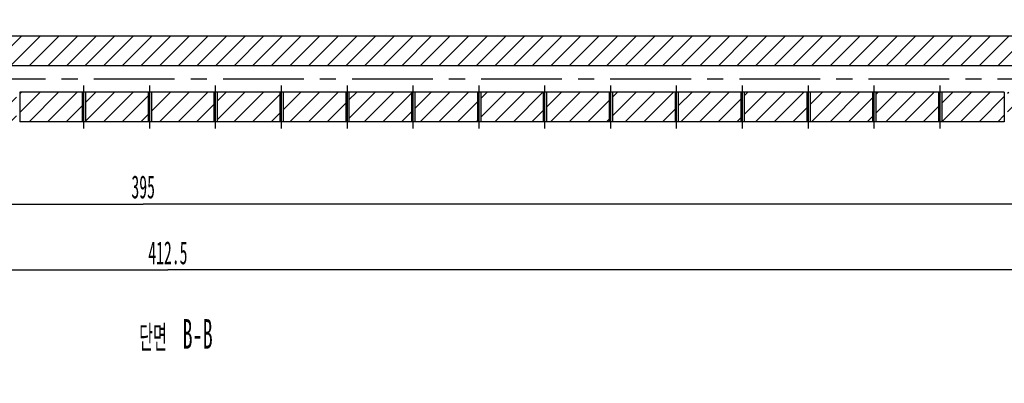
# Model space of a CAD drawing. Header units: millimetres. Extents: x 0 to 593, y 0 to 419.
# Tile 4 of 6: x 298 to 448, y 237 to 292. Entities that reach past the tile are written whole.
import ezdxf

# ---------------------------------------------------------------- set-up
doc = ezdxf.new("R2010")
doc.units = ezdxf.units.MM
doc.header["$LTSCALE"] = 32.67
doc.linetypes.add('CENTER', pattern=[0.6, 0.375, -0.075, 0.075, -0.075])
doc.layers.get('0').update_dxf_attribs({"linetype": 'CONTINUOUS'})
doc.layers.add('02___PRT_ALL_AXES', color=7, linetype='CONTINUOUS')
doc.styles.get("Standard").update_dxf_attribs({"font": 'txt', "width": 0.5})
doc.dimstyles.new('DIMSTYLE_12', dxfattribs={"dimtxt": 3.5, "dimasz": 2.76, "dimexe": 2, "dimexo": 1, "dimgap": 0.875, "dimtad": 1, "dimdec": 3, "dimdsep": 46, "dimtxsty": 'Standard', "dimblk": '_FILLED', "dimblk1": '_FILLED', "dimblk2": '_FILLED', "dimcen": 0.09, "dimadec": 3, "dimazin": 2, "dimtp": 0.8, "dimtm": 0.8, "dimtfac": 1, "dimtdec": 3, "dimtofl": 0, "dimtmove": 0, "dimatfit": 3, "dimldrblk": '_FILLED', "dimfxl": 0, "dimtolj": 1, "dimarcsym": 0})
doc.dimstyles.new('DIMSTYLE_4', dxfattribs={"dimtxt": 3.5, "dimasz": 2.76, "dimexe": 2, "dimexo": 1, "dimgap": 0.875, "dimtad": 1, "dimdec": 3, "dimdsep": 46, "dimtxsty": 'Standard', "dimblk": '_FILLED', "dimblk1": '_FILLED', "dimblk2": '_FILLED', "dimcen": 0.09, "dimadec": 3, "dimazin": 2, "dimtp": 0.5, "dimtm": 0.5, "dimtfac": 1, "dimtdec": 3, "dimtofl": 0, "dimtmove": 0, "dimatfit": 3, "dimldrblk": '_FILLED', "dimfxl": 0, "dimtolj": 1, "dimarcsym": 0})

# ---------------------------------------------------------------- blocks, each defined once
blk = doc.blocks.new('_FILLED')
at = {"color": 0, "linetype": 'ByBlock'}
blk.add_solid([(0, 0), (-1, 0.163), (-1, -0.163)], dxfattribs=at)
blk = doc.blocks.new('*D7')
at = {"color": 2, "linetype": 'Continuous'}
for p, q in [((514.45, 280.49), (514.45, 262.49)), ((119.45, 273.49), (119.45, 262.49)), ((119.45, 264.49), (316.95, 264.49)), ((514.45, 264.49), (316.95, 264.49))]:
    blk.add_line(p, q, dxfattribs=at)
at = {"color": 2, "linetype": 'Continuous', "xscale": 2.76, "yscale": 2.76, "zscale": 2.76, "rotation": 180}
blk.add_blockref('_FILLED', (119.45, 264.49), dxfattribs=at)
at = {"color": 2, "linetype": 'Continuous', "xscale": 2.76, "yscale": 2.76, "zscale": 2.76}
blk.add_blockref('_FILLED', (514.45, 264.49), dxfattribs=at)
at = {"color": 2, "linetype": 'Continuous', "insert": (316.95, 268.86), "char_height": 3.5, "width": 5.25, "attachment_point": 2, "line_spacing_factor": 0.9}
blk.add_mtext('395', dxfattribs=at)
blk = doc.blocks.new('*D23')
at = {"color": 2, "linetype": 'Continuous'}
for p, q in [((526.95, 275.99), (526.95, 252.49)), ((114.45, 273.49), (114.45, 252.49)), ((114.45, 254.49), (320.7, 254.49)), ((526.95, 254.49), (320.7, 254.49))]:
    blk.add_line(p, q, dxfattribs=at)
at = {"color": 2, "linetype": 'Continuous', "xscale": 2.76, "yscale": 2.76, "zscale": 2.76, "rotation": 180}
blk.add_blockref('_FILLED', (114.45, 254.49), dxfattribs=at)
at = {"color": 2, "linetype": 'Continuous', "xscale": 2.76, "yscale": 2.76, "zscale": 2.76}
blk.add_blockref('_FILLED', (526.95, 254.49), dxfattribs=at)
at = {"color": 2, "linetype": 'Continuous', "insert": (320.7, 258.86), "char_height": 3.5, "width": 8.75, "attachment_point": 2, "line_spacing_factor": 0.9}
blk.add_mtext('412.5', dxfattribs=at)

msp = doc.modelspace()

# ---------------------------------------------------------------- hatches: boundary and pattern name
at = {"linetype": 'Continuous'}
h = msp.add_hatch(dxfattribs=at)
h.set_pattern_fill('B', color=2, scale=2, angle=45, style=0, pattern_type=0)
h.set_pattern_definition([(45, (0, 0), (-1.4142136, 1.4142136), [])])
edge = h.paths.add_edge_path()
edge.add_line((114.4517, 274.4891), (114.4517, 276.2691))
edge.add_arc((114.7517, 276.2691), 0.3, 90, 180)
edge.add_line((116.3017, 276.5691), (114.7517, 276.5691))
edge.add_arc((116.3017, 276.6991), 0.13, 270, 360)
edge.add_line((116.4317, 276.6991), (116.4317, 279.5091))
edge.add_arc((116.3017, 279.5091), 0.13, 0, 90)
edge.add_line((116.3017, 279.6391), (114.7517, 279.6391))
edge.add_arc((114.7517, 279.9391), 0.3, 180, 270)
edge.add_line((114.4517, 279.9391), (114.4517, 281.4891))
edge.add_line((207.7017, 281.4891), (114.4517, 281.4891))
edge.add_line((207.7017, 281.4891), (207.7017, 276.9891))
edge.add_line((207.7017, 276.9891), (120.4517, 276.9891))
edge.add_arc((120.4517, 275.9891), 1, 90, 180)
edge.add_line((119.4517, 274.4891), (119.4517, 275.9891))
edge.add_line((119.4517, 274.4891), (114.4517, 274.4891))
edge = h.paths.add_edge_path()
edge.add_line((114.4517, 285.4891), (114.4517, 287.0391))
edge.add_arc((114.7517, 287.0391), 0.3, 90, 180)
edge.add_line((116.3017, 287.3391), (114.7517, 287.3391))
edge.add_arc((116.3017, 287.4691), 0.13, 270, 360)
edge.add_line((116.4317, 287.4691), (116.4317, 290.2791))
edge.add_arc((116.3017, 290.2791), 0.13, 0, 90)
edge.add_line((116.3017, 290.4091), (114.7517, 290.4091))
edge.add_arc((114.7517, 290.7091), 0.3, 180, 270)
edge.add_line((114.4517, 290.7091), (114.4517, 292.4891))
edge.add_line((119.4517, 292.4891), (114.4517, 292.4891))
edge.add_line((119.4517, 290.9891), (119.4517, 292.4891))
edge.add_arc((120.4517, 290.9891), 1, 180, 270)
edge.add_line((526.9517, 289.9891), (120.4517, 289.9891))
edge.add_line((526.9517, 284.7391), (526.9517, 289.9891))
edge.add_line((521.9517, 284.7391), (526.9517, 284.7391))
edge.add_line((521.2006, 283.4891), (521.9517, 284.7391))
edge.add_line((521.2006, 283.4891), (521.9517, 282.2391))
edge.add_line((521.9517, 282.2391), (526.9517, 282.2391))
edge.add_line((526.9517, 276.9891), (526.9517, 282.2391))
edge.add_line((526.9517, 276.9891), (468.2017, 276.9891))
edge.add_line((468.2017, 281.4891), (468.2017, 276.9891))
edge.add_line((514.4517, 281.4891), (468.2017, 281.4891))
edge.add_line((514.4517, 281.4891), (514.4517, 285.4891))
edge.add_line((514.4517, 285.4891), (114.4517, 285.4891))
edge = h.paths.add_edge_path()
edge.add_line((467.7017, 276.9891), (458.2017, 276.9891))
edge.add_line((458.2017, 281.4891), (458.2017, 276.9891))
edge.add_line((467.7017, 281.4891), (458.2017, 281.4891))
edge.add_line((467.7017, 281.4891), (467.7017, 276.9891))
edge = h.paths.add_edge_path()
edge.add_line((457.7017, 276.9891), (448.2017, 276.9891))
edge.add_line((448.2017, 281.4891), (448.2017, 276.9891))
edge.add_line((457.7017, 281.4891), (448.2017, 281.4891))
edge.add_line((457.7017, 281.4891), (457.7017, 276.9891))
edge = h.paths.add_edge_path()
edge.add_line((447.7017, 276.9891), (438.2017, 276.9891))
edge.add_line((438.2017, 281.4891), (438.2017, 276.9891))
edge.add_line((447.7017, 281.4891), (438.2017, 281.4891))
edge.add_line((447.7017, 281.4891), (447.7017, 276.9891))
edge = h.paths.add_edge_path()
edge.add_line((437.7017, 276.9891), (428.2017, 276.9891))
edge.add_line((428.2017, 281.4891), (428.2017, 276.9891))
edge.add_line((437.7017, 281.4891), (428.2017, 281.4891))
edge.add_line((437.7017, 281.4891), (437.7017, 276.9891))
edge = h.paths.add_edge_path()
edge.add_line((427.7017, 276.9891), (418.2017, 276.9891))
edge.add_line((418.2017, 281.4891), (418.2017, 276.9891))
edge.add_line((427.7017, 281.4891), (418.2017, 281.4891))
edge.add_line((427.7017, 281.4891), (427.7017, 276.9891))
edge = h.paths.add_edge_path()
edge.add_line((417.7017, 276.9891), (408.2017, 276.9891))
edge.add_line((408.2017, 281.4891), (408.2017, 276.9891))
edge.add_line((417.7017, 281.4891), (408.2017, 281.4891))
edge.add_line((417.7017, 281.4891), (417.7017, 276.9891))
edge = h.paths.add_edge_path()
edge.add_line((407.7017, 276.9891), (398.2017, 276.9891))
edge.add_line((398.2017, 281.4891), (398.2017, 276.9891))
edge.add_line((407.7017, 281.4891), (398.2017, 281.4891))
edge.add_line((407.7017, 281.4891), (407.7017, 276.9891))
edge = h.paths.add_edge_path()
edge.add_line((397.7017, 276.9891), (388.2017, 276.9891))
edge.add_line((388.2017, 281.4891), (388.2017, 276.9891))
edge.add_line((397.7017, 281.4891), (388.2017, 281.4891))
edge.add_line((397.7017, 281.4891), (397.7017, 276.9891))
edge = h.paths.add_edge_path()
edge.add_line((387.7017, 276.9891), (378.2017, 276.9891))
edge.add_line((378.2017, 281.4891), (378.2017, 276.9891))
edge.add_line((387.7017, 281.4891), (378.2017, 281.4891))
edge.add_line((387.7017, 281.4891), (387.7017, 276.9891))
edge = h.paths.add_edge_path()
edge.add_line((377.7017, 276.9891), (368.2017, 276.9891))
edge.add_line((368.2017, 281.4891), (368.2017, 276.9891))
edge.add_line((377.7017, 281.4891), (368.2017, 281.4891))
edge.add_line((377.7017, 281.4891), (377.7017, 276.9891))
edge = h.paths.add_edge_path()
edge.add_line((367.7017, 276.9891), (358.2017, 276.9891))
edge.add_line((358.2017, 281.4891), (358.2017, 276.9891))
edge.add_line((367.7017, 281.4891), (358.2017, 281.4891))
edge.add_line((367.7017, 281.4891), (367.7017, 276.9891))
edge = h.paths.add_edge_path()
edge.add_line((357.7017, 276.9891), (348.2017, 276.9891))
edge.add_line((348.2017, 281.4891), (348.2017, 276.9891))
edge.add_line((357.7017, 281.4891), (348.2017, 281.4891))
edge.add_line((357.7017, 281.4891), (357.7017, 276.9891))
edge = h.paths.add_edge_path()
edge.add_line((347.7017, 276.9891), (338.2017, 276.9891))
edge.add_line((338.2017, 281.4891), (338.2017, 276.9891))
edge.add_line((347.7017, 281.4891), (338.2017, 281.4891))
edge.add_line((347.7017, 281.4891), (347.7017, 276.9891))
edge = h.paths.add_edge_path()
edge.add_line((337.7017, 276.9891), (328.2017, 276.9891))
edge.add_line((328.2017, 281.4891), (328.2017, 276.9891))
edge.add_line((337.7017, 281.4891), (328.2017, 281.4891))
edge.add_line((337.7017, 281.4891), (337.7017, 276.9891))
edge = h.paths.add_edge_path()
edge.add_line((327.7017, 276.9891), (318.2017, 276.9891))
edge.add_line((318.2017, 281.4891), (318.2017, 276.9891))
edge.add_line((327.7017, 281.4891), (318.2017, 281.4891))
edge.add_line((327.7017, 281.4891), (327.7017, 276.9891))
edge = h.paths.add_edge_path()
edge.add_line((317.7017, 276.9891), (308.2017, 276.9891))
edge.add_line((308.2017, 281.4891), (308.2017, 276.9891))
edge.add_line((317.7017, 281.4891), (308.2017, 281.4891))
edge.add_line((317.7017, 281.4891), (317.7017, 276.9891))
edge = h.paths.add_edge_path()
edge.add_line((307.7017, 276.9891), (298.2017, 276.9891))
edge.add_line((298.2017, 281.4891), (298.2017, 276.9891))
edge.add_line((307.7017, 281.4891), (298.2017, 281.4891))
edge.add_line((307.7017, 281.4891), (307.7017, 276.9891))
edge = h.paths.add_edge_path()
edge.add_line((297.7017, 276.9891), (288.2017, 276.9891))
edge.add_line((288.2017, 281.4891), (288.2017, 276.9891))
edge.add_line((297.7017, 281.4891), (288.2017, 281.4891))
edge.add_line((297.7017, 281.4891), (297.7017, 276.9891))
edge = h.paths.add_edge_path()
edge.add_line((287.7017, 276.9891), (278.2017, 276.9891))
edge.add_line((278.2017, 281.4891), (278.2017, 276.9891))
edge.add_line((287.7017, 281.4891), (278.2017, 281.4891))
edge.add_line((287.7017, 281.4891), (287.7017, 276.9891))
edge = h.paths.add_edge_path()
edge.add_line((277.7017, 276.9891), (268.2017, 276.9891))
edge.add_line((268.2017, 281.4891), (268.2017, 276.9891))
edge.add_line((277.7017, 281.4891), (268.2017, 281.4891))
edge.add_line((277.7017, 281.4891), (277.7017, 276.9891))
edge = h.paths.add_edge_path()
edge.add_line((267.7017, 276.9891), (258.2017, 276.9891))
edge.add_line((258.2017, 281.4891), (258.2017, 276.9891))
edge.add_line((267.7017, 281.4891), (258.2017, 281.4891))
edge.add_line((267.7017, 281.4891), (267.7017, 276.9891))
edge = h.paths.add_edge_path()
edge.add_line((257.7017, 276.9891), (248.2017, 276.9891))
edge.add_line((248.2017, 281.4891), (248.2017, 276.9891))
edge.add_line((257.7017, 281.4891), (248.2017, 281.4891))
edge.add_line((257.7017, 281.4891), (257.7017, 276.9891))
edge = h.paths.add_edge_path()
edge.add_line((247.7017, 276.9891), (238.2017, 276.9891))
edge.add_line((238.2017, 281.4891), (238.2017, 276.9891))
edge.add_line((247.7017, 281.4891), (238.2017, 281.4891))
edge.add_line((247.7017, 281.4891), (247.7017, 276.9891))
edge = h.paths.add_edge_path()
edge.add_line((237.7017, 276.9891), (228.2017, 276.9891))
edge.add_line((228.2017, 281.4891), (228.2017, 276.9891))
edge.add_line((237.7017, 281.4891), (228.2017, 281.4891))
edge.add_line((237.7017, 281.4891), (237.7017, 276.9891))
edge = h.paths.add_edge_path()
edge.add_line((227.7017, 276.9891), (218.2017, 276.9891))
edge.add_line((218.2017, 281.4891), (218.2017, 276.9891))
edge.add_line((227.7017, 281.4891), (218.2017, 281.4891))
edge.add_line((227.7017, 281.4891), (227.7017, 276.9891))
edge = h.paths.add_edge_path()
edge.add_line((217.7017, 276.9891), (208.2017, 276.9891))
edge.add_line((208.2017, 281.4891), (208.2017, 276.9891))
edge.add_line((217.7017, 281.4891), (208.2017, 281.4891))
edge.add_line((217.7017, 281.4891), (217.7017, 276.9891))

# ---------------------------------------------------------------- linework, layer by layer
at = {"color": 7, "linetype": 'Continuous'}
for p, q in [((526.9517, 289.9891), (120.4517, 289.9891)), ((514.4517, 285.4891), (114.4517, 285.4891)), ((298.2017, 281.4891), (298.2017, 276.9891)), ((307.7017, 281.4891), (298.2017, 281.4891)), ((307.7017, 281.4891), (307.7017, 276.9891)), ((308.2017, 281.4891), (308.2017, 276.9891)), ((317.7017, 281.4891), (308.2017, 281.4891)), ((317.7017, 281.4891), (317.7017, 276.9891)), ((318.2017, 281.4891), (318.2017, 276.9891)), ((327.7017, 281.4891), (318.2017, 281.4891)), ((327.7017, 281.4891), (327.7017, 276.9891)), ((337.7017, 281.4891), (328.2017, 281.4891)), ((328.2017, 281.4891), (328.2017, 276.9891)), ((337.7017, 281.4891), (337.7017, 276.9891)), ((347.7017, 281.4891), (338.2017, 281.4891)), ((338.2017, 281.4891), (338.2017, 276.9891)), ((347.7017, 281.4891), (347.7017, 276.9891)), ((357.7017, 281.4891), (348.2017, 281.4891)), ((348.2017, 281.4891), (348.2017, 276.9891)), ((357.7017, 281.4891), (357.7017, 276.9891)), ((367.7017, 281.4891), (358.2017, 281.4891)), ((358.2017, 281.4891), (358.2017, 276.9891)), ((367.7017, 281.4891), (367.7017, 276.9891)), ((377.7017, 281.4891), (368.2017, 281.4891)), ((368.2017, 281.4891), (368.2017, 276.9891)), ((377.7017, 281.4891), (377.7017, 276.9891)), ((387.7017, 281.4891), (378.2017, 281.4891)), ((378.2017, 281.4891), (378.2017, 276.9891)), ((387.7017, 281.4891), (387.7017, 276.9891)), ((397.7017, 281.4891), (388.2017, 281.4891)), ((388.2017, 281.4891), (388.2017, 276.9891)), ((397.7017, 281.4891), (397.7017, 276.9891)), ((407.7017, 281.4891), (398.2017, 281.4891)), ((398.2017, 281.4891), (398.2017, 276.9891)), ((407.7017, 281.4891), (407.7017, 276.9891)), ((417.7017, 281.4891), (408.2017, 281.4891)), ((408.2017, 281.4891), (408.2017, 276.9891)), ((417.7017, 281.4891), (417.7017, 276.9891)), ((427.7017, 281.4891), (418.2017, 281.4891)), ((418.2017, 281.4891), (418.2017, 276.9891)), ((427.7017, 281.4891), (427.7017, 276.9891)), ((437.7017, 281.4891), (428.2017, 281.4891)), ((428.2017, 281.4891), (428.2017, 276.9891)), ((437.7017, 281.4891), (437.7017, 276.9891)), ((447.7017, 281.4891), (438.2017, 281.4891)), ((438.2017, 281.4891), (438.2017, 276.9891)), ((447.7017, 281.4891), (447.7017, 276.9891)), ((307.7017, 276.9891), (298.2017, 276.9891)), ((317.7017, 276.9891), (308.2017, 276.9891)), ((327.7017, 276.9891), (318.2017, 276.9891)), ((337.7017, 276.9891), (328.2017, 276.9891)), ((347.7017, 276.9891), (338.2017, 276.9891)), ((357.7017, 276.9891), (348.2017, 276.9891)), ((367.7017, 276.9891), (358.2017, 276.9891)), ((377.7017, 276.9891), (368.2017, 276.9891)), ((387.7017, 276.9891), (378.2017, 276.9891)), ((397.7017, 276.9891), (388.2017, 276.9891)), ((407.7017, 276.9891), (398.2017, 276.9891)), ((417.7017, 276.9891), (408.2017, 276.9891)), ((427.7017, 276.9891), (418.2017, 276.9891)), ((437.7017, 276.9891), (428.2017, 276.9891)), ((447.7017, 276.9891), (438.2017, 276.9891))]:
    msp.add_line(p, q, dxfattribs=at)
for centre, radius, start, end in [((307.952, 279.4989), 2.0059, 82.852807, 97.17023), ((317.952, 279.4989), 2.0059, 82.852807, 97.17023), ((327.952, 279.4989), 2.0059, 82.852807, 97.17023), ((337.952, 279.4989), 2.0059, 82.852807, 97.17023), ((347.952, 279.4989), 2.0059, 82.852807, 97.17023), ((357.952, 279.4989), 2.0059, 82.852807, 97.17023), ((367.952, 279.4989), 2.0059, 82.852807, 97.17023), ((377.952, 279.4989), 2.0059, 82.852807, 97.17023), ((387.952, 279.4989), 2.0059, 82.852807, 97.17023), ((397.952, 279.4989), 2.0059, 82.852807, 97.17023), ((407.952, 279.4989), 2.0059, 82.852807, 97.17023), ((417.952, 279.4989), 2.0059, 82.852807, 97.17023), ((427.952, 279.4989), 2.0059, 82.852807, 97.17023), ((437.952, 279.4989), 2.0059, 82.852807, 97.17023), ((307.9512, 270.5079), 6.4859, 91.113528, 92.205094), ((307.9524, 270.4224), 6.5715, 90.006372, 91.109265), ((307.9529, 270.5605), 6.4334, 87.784359, 90.011413), ((317.9512, 270.5079), 6.4859, 91.113528, 92.205094), ((317.9524, 270.4224), 6.5715, 90.006372, 91.109265), ((317.9529, 270.5605), 6.4334, 87.784359, 90.011413), ((327.9512, 270.5079), 6.4859, 91.113528, 92.205094), ((327.9524, 270.4224), 6.5715, 90.006372, 91.109265), ((327.9529, 270.5605), 6.4334, 87.784359, 90.011413), ((337.9512, 270.5079), 6.4859, 91.113528, 92.205094), ((337.9524, 270.4224), 6.5715, 90.006372, 91.109265), ((337.9529, 270.5605), 6.4334, 87.784359, 90.011413), ((347.9512, 270.5079), 6.4859, 91.113528, 92.205094), ((347.9524, 270.4224), 6.5715, 90.006372, 91.109265), ((347.9529, 270.5605), 6.4334, 87.784359, 90.011413), ((357.9512, 270.5079), 6.4859, 91.113528, 92.205094), ((357.9524, 270.4224), 6.5715, 90.006372, 91.109265), ((357.9529, 270.5605), 6.4334, 87.784359, 90.011413), ((367.9512, 270.5079), 6.4859, 91.113528, 92.205094), ((367.9524, 270.4224), 6.5715, 90.006372, 91.109265), ((367.9529, 270.5605), 6.4334, 87.784359, 90.011413), ((377.9512, 270.5079), 6.4859, 91.113528, 92.205094), ((377.9524, 270.4224), 6.5715, 90.006372, 91.109265), ((377.9529, 270.5605), 6.4334, 87.784359, 90.011413), ((387.9512, 270.5079), 6.4859, 91.113528, 92.205094), ((387.9524, 270.4224), 6.5715, 90.006372, 91.109265), ((387.9529, 270.5605), 6.4334, 87.784359, 90.011413), ((397.9512, 270.5079), 6.4859, 91.113528, 92.205094), ((397.9524, 270.4224), 6.5715, 90.006372, 91.109265), ((397.9529, 270.5605), 6.4334, 87.784359, 90.011413), ((407.9512, 270.5079), 6.4859, 91.113528, 92.205094), ((407.9524, 270.4224), 6.5715, 90.006372, 91.109265), ((407.9529, 270.5605), 6.4334, 87.784359, 90.011413), ((417.9512, 270.5079), 6.4859, 91.113528, 92.205094), ((417.9524, 270.4224), 6.5715, 90.006372, 91.109265), ((417.9529, 270.5605), 6.4334, 87.784359, 90.011413), ((427.9512, 270.5079), 6.4859, 91.113528, 92.205094), ((427.9524, 270.4224), 6.5715, 90.006372, 91.109265), ((427.9529, 270.5605), 6.4334, 87.784359, 90.011413), ((437.9512, 270.5079), 6.4859, 91.113528, 92.205094), ((437.9524, 270.4224), 6.5715, 90.006372, 91.109265), ((437.9529, 270.5605), 6.4334, 87.784359, 90.011413)]:
    msp.add_arc(centre, radius, start, end, dxfattribs=at)
at = {"layer": '02___PRT_ALL_AXES', "color": 7, "linetype": 'CENTER'}
for p, q in [((113.4517, 283.4891), (527.9517, 283.4891)), ((307.9517, 275.9891), (307.9517, 282.5048)), ((317.9517, 275.9891), (317.9517, 282.5048)), ((327.9517, 275.9891), (327.9517, 282.5048)), ((337.9517, 275.9891), (337.9517, 282.5048)), ((347.9517, 275.9891), (347.9517, 282.5048)), ((357.9517, 275.9891), (357.9517, 282.5048)), ((367.9517, 275.9891), (367.9517, 282.5048)), ((377.9517, 275.9891), (377.9517, 282.5048)), ((387.9517, 275.9891), (387.9517, 282.5048)), ((397.9517, 275.9891), (397.9517, 282.5048)), ((407.9517, 275.9891), (407.9517, 282.5048)), ((417.9517, 275.9891), (417.9517, 282.5048)), ((427.9517, 275.9891), (427.9517, 282.5048)), ((437.9517, 275.9891), (437.9517, 282.5048))]:
    msp.add_line(p, q, dxfattribs=at)

# ---------------------------------------------------------------- texts
at = {"color": 2, "linetype": 'Continuous', "insert": (327.5085, 247.034), "char_height": 3.5, "width": 14.333333, "attachment_point": 3, "line_spacing_factor": 0.9}
msp.add_mtext('단면  \\H4.5;B-B', dxfattribs=at)

# ---------------------------------------------------------------- dimensions: what is measured, and where the dimension line sits
at = {"color": 2, "linetype": 'Continuous'}
dim = msp.add_linear_dim(base=(514.4517, 264.4891), p1=(119.4517, 274.4891), p2=(514.4517, 281.4891), dimstyle='DIMSTYLE_4', dxfattribs=at)
dim.commit()
dim.dimension.update_dxf_attribs({"geometry": '*D7', "text_midpoint": (317.0064, 264.4891), "dimtype": 160})
dim = msp.add_linear_dim(base=(114.4517, 254.4891), p1=(526.9517, 276.9891), p2=(114.4517, 274.4891), angle=180, dimstyle='DIMSTYLE_12', dxfattribs=at)
dim.commit()
dim.dimension.update_dxf_attribs({"geometry": '*D23', "text_midpoint": (320.7564, 254.4891), "dimtype": 160})

doc.saveas('drawing.dxf')
